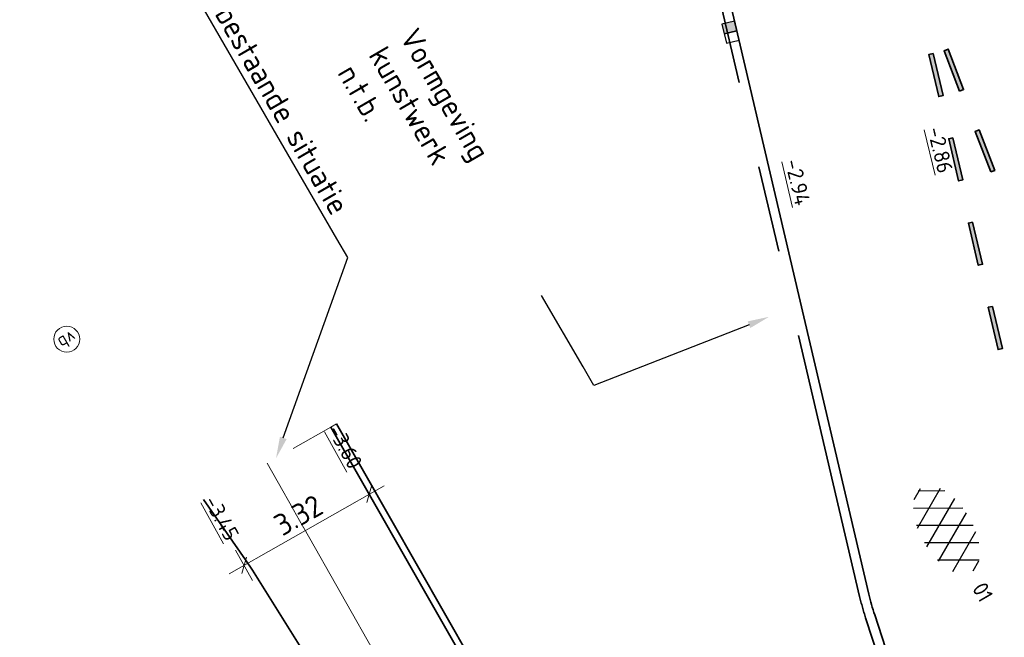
# Model space of a CAD drawing. Header units: metres. Extents: x 111691 to 117439, y 474133 to 478789.
# Tile 106 of 127: x 114175 to 114198, y 476818 to 476832. Entities that reach past the tile are written whole.
import ezdxf
from ezdxf import colors
from ezdxf.entities.mleader import LeaderData, LeaderLine
from ezdxf.enums import TextEntityAlignment as Align
from ezdxf.math import Vec2, Vec3

# ---------------------------------------------------------------- set-up
doc = ezdxf.new("R2010")
doc.units = ezdxf.units.M
for name, pattern in [('AM-AS', [16, 10, -2, 2, -2]), ('VH-OPSLUITBAND_150X250', [24, 16, -2, 4, -2]), ('VH-RWSBAND', [24, 10, -2, 2, -2, 2, -2, 2, -2]), ('VW-1-3_STREEP', [4, 1, -3])]:
    doc.linetypes.add(name, pattern=pattern)
doc.layers.get('Defpoints').update_dxf_attribs({"lineweight": 25})
doc.layers.add('N-WE-AM-AS_WEG-G', color=10, linetype='AM-AS', lineweight=18, plot=False)
for name, color, linetype, lineweight in [('N-WE-IE-MEUBILAIR_WEGMEUBILAIR_PAAL-S', 7, 'Continuous', 25), ('N-WE-RI-HWA_KOLK-S', 150, 'Continuous', 25), ('N-WE-VH-HOOGTELABEL-T18', 2, 'Continuous', 18), ('N-WE-VH-KANTOPSLUITING_OPSLUITBAND_150X250-G', 150, 'VH-OPSLUITBAND_150X250', 35), ('N-WE-VH-KANTOPSLUITING_TROTTOIRBAND_RWS_110 220-G', 210, 'VH-RWSBAND', 35), ('N-WE-VH-KANTOPSLUITING_VOORKANTBAND-G', 7, 'Continuous', 35), ('N-WE-VH-KANTVERHARDING-G', 1, 'Continuous', 35), ('N-WE-VH-VERHARDING_ASFALT-S', 7, 'Continuous', 25), ('N-WE-VW-MARKERING-G', 7, 'Continuous', 35), ('N-WE-VW-MARKERING_LANGS_STREEP_13_010-G', 7, 'VW-1-3_STREEP', 13), ('X-XX-AL-AANPIJLING-M', 7, 'Continuous', 18), ('X-XX-AL-AANPIJLING-T25', 7, 'Continuous', 25)]:
    doc.layers.add(name, color=color, linetype=linetype, lineweight=lineweight)
doc.layers.add('N-WE-VW-MARKERING_LANGS_STREEP_11_010-A', color=7, linetype='Continuous')
doc.styles.add('NLCS-ISO', font='NLCS-ISO.ttf')
doc.styles.add('NLCS-ISO-ANNOTATIEF-T25', font='NLCS-ISO.ttf', dxfattribs={"height": 2.5})
doc.styles.add('NLCS-ISO-M200-T18', font='NLCS-ISO.ttf', dxfattribs={"height": 0.36})
doc.dimstyles.new('NLCS-ANNOTATIEF-T25-SCHRAP_L2_H1', dxfattribs={"dimtxt": 2.5, "dimasz": 1.4, "dimexe": 2, "dimexo": 2, "dimgap": 0.7, "dimtad": 1, "dimzin": 0, "dimdsep": 46, "dimtxsty": 'NLCS-ISO-ANNOTATIEF-T25', "dimblk": 'OBLIQUE', "dimcen": 0, "dimdle": 2, "dimclrd": 256, "dimclre": 256, "dimclrt": 256, "dimadec": 1, "dimazin": 0, "dimtfac": 1, "dimtdec": 3, "dimtofl": 0, "dimtmove": 0, "dimatfit": 3, "dimldrblk": 'OBLIQUE', "dimfxl": 2, "dimfxlon": 1, "dimtfillclr": 256, "dimtolj": 1, "dimtzin": 0, "dimlwd": -1, "dimlwe": -1, "dimarcsym": 0})

# ---------------------------------------------------------------- blocks, each defined once
blk = doc.blocks.new('_Oblique')
at = {"color": 0, "linetype": 'ByBlock', "lineweight": -2}
blk.add_line((-0.5, -0.5), (0.5, 0.5), dxfattribs=at)
blk = doc.blocks.new('*D266')
at = {"layer": 'Defpoints', "color": 0, "transparency": 16777216}
for p in [(114182.397, 476822.447), (114179.507, 476820.809), (114180.032, 476819.882)]:
    blk.add_point(p, dxfattribs=at)
at = {"layer": 'X-XX-AL-AANPIJLING-M', "transparency": 16777216}
for p, q in [((114182.725, 476821.868), (114183.119, 476821.172)), ((114183.27, 476821.717), (114179.684, 476819.685)), ((114179.835, 476820.23), (114180.229, 476819.534))]:
    blk.add_line(p, q, dxfattribs=at)
at = {"layer": 'X-XX-AL-AANPIJLING-M', "transparency": 16777216, "xscale": 0.28, "yscale": 0.28, "zscale": 0.28}
for p, rotation in [((114182.922, 476821.52), 29.54931634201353), ((114180.032, 476819.882), 209.5493163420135)]:
    blk.add_blockref('_Oblique', p, dxfattribs=dict(at, rotation=rotation))
at = {"layer": 'X-XX-AL-AANPIJLING-M', "transparency": 16777216, "insert": (114181.285, 476821.04), "char_height": 0.5, "attachment_point": 5, "rotation": 29.5493, "style": 'NLCS-ISO-ANNOTATIEF-T25', "bg_fill": 3, "box_fill_scale": 1.1, "bg_fill_color": 256, "bg_fill_true_color": 13158600, "bg_fill_transparency": 0}
blk.add_mtext('\\A1;3.32', dxfattribs=at)
blk = doc.blocks.new('SVH-ASFALT-SO')
at = {"ltscale": 0.1}
for p, q in [((4.87, 0.12), (1.65, 5.7)), ((-3.36, 2.17), (-1.83, 4.83)), ((-1.91, 0.69), (0.95, 5.64)), ((2.75, -0.22), (-0.47, 5.37)), ((0, 0), (3.27, 5.66)), ((2.18, -0.23), (5.32, 5.22)), ((6.7, 0.95), (4.04, 5.55)), ((0.36, -0.07), (-2.31, 4.55)), ((4.66, 0.07), (7.07, 4.25)), ((7.83, 2.99), (7.15, 4.18)), ((-2.72, 1.26), (-3.45, 2.54))]:
    blk.add_line(p, q, dxfattribs=at)
at = {"style": 'NLCS-ISO'}
blk.add_attdef('KLEUR', text='', height=1.8, dxfattribs=at).set_placement((9.49, 2.74), align=Align.MIDDLE_LEFT)
at = {"style": 'NLCS-ISO', "flags": 1}
blk.add_attdef('FUNCTIE', text='', height=1.8, dxfattribs=at).set_placement((0.12, -3.58), align=Align.MIDDLE_CENTER)
blk = doc.blocks.new('N-SRI-KOLK_RWS-SO')
at = {"ltscale": 0.1}
blk.add_hatch(color=256, dxfattribs=at).paths.add_polyline_path([(0, 0), (1.125, 0), (1.125, 1.5), (0, 1.5)])
blk.add_line((0, 0), (0, 1.5), dxfattribs=at)
at = {"flags": 128}
blk.add_lwpolyline([(-1.125, 0), (1.125, 0), (1.125, 1.5), (-1.125, 1.5)], close=True, dxfattribs=at)
at = {"ltscale": 0.1, "flags": 128}
blk.add_lwpolyline([(0, 0), (1.125, 0), (1.125, 1.5), (0, 1.5)], close=True, dxfattribs=at)
blk = doc.blocks.new('SIE-WEG_PAAL_VERKEERSBORD-SO')
at = {"color": 0, "linetype": 'ByBlock', "lineweight": 18}
blk.add_circle((0, 0), 1.5, dxfattribs=at)
at = {"color": 0, "linetype": 'ByBlock', "lineweight": 18, "style": 'NLCS-ISO'}
blk.add_text('vb', height=1.5, dxfattribs=at).set_placement((0, 0.13), align=Align.MIDDLE_CENTER)

msp = doc.modelspace()

# ---------------------------------------------------------------- hatches: boundary and pattern name
at = {"layer": 'N-WE-VW-MARKERING_LANGS_STREEP_11_010-A'}
h = msp.add_hatch(color=256, dxfattribs=at)
h.dxf.hatch_style = 1
h.paths.add_polyline_path([(114196.559, 476830.834), (114196.653, 476830.87), (114196.293, 476831.803), (114196.2, 476831.767)])
h = msp.add_hatch(color=256, dxfattribs=at)
h.dxf.hatch_style = 1
h.paths.add_polyline_path([(114195.949, 476831.704), (114195.852, 476831.681), (114196.08, 476830.707), (114196.177, 476830.73)])
h = msp.add_hatch(color=256, dxfattribs=at)
h.dxf.hatch_style = 1
h.paths.add_polyline_path([(114197.279, 476828.968), (114197.372, 476829.004), (114197.012, 476829.937), (114196.919, 476829.901)])
h = msp.add_hatch(color=256, dxfattribs=at)
h.dxf.hatch_style = 1
h.paths.add_polyline_path([(114196.406, 476829.757), (114196.308, 476829.734), (114196.537, 476828.76), (114196.634, 476828.783)])
h = msp.add_hatch(color=256, dxfattribs=at)
h.dxf.hatch_style = 1
h.paths.add_polyline_path([(114196.862, 476827.81), (114196.765, 476827.787), (114196.993, 476826.813), (114197.091, 476826.836)])
h = msp.add_hatch(color=256, dxfattribs=at)
h.dxf.hatch_style = 1
h.paths.add_polyline_path([(114197.319, 476825.862), (114197.222, 476825.84), (114197.45, 476824.866), (114197.548, 476824.889)])

# ---------------------------------------------------------------- linework, layer by layer
at = {"layer": 'N-WE-VW-MARKERING-G'}
for points in [[(114196.559, 476830.834), (114196.653, 476830.87), (114196.293, 476831.803), (114196.2, 476831.767)], [(114195.949, 476831.704), (114195.852, 476831.681), (114196.08, 476830.707), (114196.177, 476830.73)], [(114197.279, 476828.968), (114197.372, 476829.004), (114197.012, 476829.937), (114196.919, 476829.901)], [(114196.406, 476829.757), (114196.308, 476829.734), (114196.537, 476828.76), (114196.634, 476828.783)], [(114196.862, 476827.81), (114196.765, 476827.787), (114196.993, 476826.813), (114197.091, 476826.836)], [(114197.319, 476825.862), (114197.222, 476825.84), (114197.45, 476824.866), (114197.548, 476824.889)]]:
    msp.add_lwpolyline(points, close=True, dxfattribs=at)
at = {"layer": 'N-WE-VW-MARKERING_LANGS_STREEP_13_010-G'}
msp.add_lwpolyline([(114182.039, 476823.074), (114182.169, 476823.148)], dxfattribs=at)

# ---------------------------------------------------------------- block references
at = {"layer": 'N-WE-IE-MEUBILAIR_WEGMEUBILAIR_PAAL-S', "xscale": 0.2, "yscale": 0.2, "zscale": 0.2, "rotation": 210.3135822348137}
msp.add_blockref('SIE-WEG_PAAL_VERKEERSBORD-SO', (114175.935, 476825.104), dxfattribs=at)
at = {"layer": 'N-WE-VH-VERHARDING_ASFALT-S', "xscale": 0.2, "yscale": 0.2, "zscale": 0.2, "rotation": 300.1117835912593}
msp.add_blockref('SVH-ASFALT-SO', (114195.567, 476820.805), dxfattribs=at).add_auto_attribs({'KLEUR': '01'})

# ---------------------------------------------------------------- texts
at = {"layer": 'N-WE-VH-HOOGTELABEL-T18', "style": 'NLCS-ISO-M200-T18'}
for s, p in [('%%U-2.86', (114195.815, 476829.959)), ('%%U-2.94', (114192.523, 476829.216))]:
    msp.add_text(s, height=0.36, rotation=283.2821, dxfattribs=at).set_placement(p)

# ---------------------------------------------------------------- dimensions: what is measured, and where the dimension line sits
at = {"layer": 'X-XX-AL-AANPIJLING-M'}
dim = msp.add_aligned_dim(p1=(114182.397, 476822.447), p2=(114179.507, 476820.809), distance=1.066, dimstyle='NLCS-ANNOTATIEF-T25-SCHRAP_L2_H1', override={"dimtfill": 1}, dxfattribs=at)
dim.commit()
dim.dimension.update_dxf_attribs({"geometry": '*D266', "text_midpoint": (114181.285, 476821.04)})

# ---------------------------------------------------------------- leaders
at = {"layer": 'X-XX-AL-AANPIJLING-T25'}
ml = msp.add_multileader_mtext('Standard', dxfattribs=at)
ml.set_content('Vormgeving kunstwerk n.t.b.', color=256, style='NLCS-ISO-ANNOTATIEF-T25')
ml.set_leader_properties(color=256, linetype='ByLayer', lineweight=-1)
ml.build(insert=Vec2(0, 0))
ml.multileader.update_dxf_attribs({"text_left_attachment_type": 5, "text_right_attachment_type": 5, "dogleg_length": 2.5, "arrow_head_size": 0.5, "scale": 0.2})
ctx = ml.context
ctx.base_point, ctx.scale, ctx.char_height, ctx.arrow_head_size, ctx.landing_gap_size, ctx.plane_origin, ctx.plane_x_axis, ctx.plane_y_axis = Vec3(114183.392, 476832.171), 0.2, 0.5, 0.5, 0.18, Vec3(114192.161, 476825.622), Vec3(0.501689, -0.865048), Vec3(0.865048, 0.501689)
ctx.left_attachment, ctx.right_attachment = 5, 5
notes = []
notes.append((ctx, [(1, (1, 1, 0), (114188.113, 476824.031), (-0.501689, 0.865048), 0.5, [(0, [(114192.161, 476825.622)], 0, [])])]))
ctx.mtext.insert, ctx.mtext.text_direction, ctx.mtext.rotation, ctx.mtext.width, ctx.mtext.flow_direction = Vec3(114184.045, 476832.341), Vec3(0.501689, -0.865048), 5.237939, 8.55, 5
ctx.mtext.has_bg_fill, ctx.mtext.bg_color, ctx.mtext.bg_scale_factor, ctx.mtext.bg_transparency, ctx.mtext.use_window_bg_color = 1, -1027028792, 1.5, 0, 1
for ctx, leaders in notes:
    for number, flags, end, landing, length, lines in leaders:
        leader = LeaderData()
        leader.index, (leader.has_last_leader_line, leader.has_dogleg_vector, leader.attachment_direction) = number, flags
        leader.last_leader_point, leader.dogleg_vector, leader.dogleg_length = Vec3(end), Vec3(landing), length
        for number, points, colour, breaks in lines:
            line = LeaderLine()
            line.index, line.vertices, line.color, line.breaks = number, Vec3.list(points), colors.encode_raw_color(colour), breaks
            leader.lines.append(line)
        ctx.leaders.append(leader)

# ---------------------------------------------------------------- next in the draw order: linework, layer by layer
at = {"layer": 'N-WE-AM-AS_WEG-G'}
msp.add_lwpolyline([(114180.565, 476822.239), (114187.8, 476809.477, 0.108823), (114189.886, 476807.158), (114191.777, 476805.804), (114192.258, 476805.46), (114207.878, 476794.642)], format="xyb", dxfattribs=at)
at = {"layer": 'N-WE-VH-KANTOPSLUITING_OPSLUITBAND_150X250-G', "flags": 128}
msp.add_lwpolyline([(114187.602, 476813.632), (114182.169, 476823.149)], dxfattribs=at)
at = {"layer": 'N-WE-VH-KANTOPSLUITING_TROTTOIRBAND_RWS_110 220-G', "flags": 128}
msp.add_lwpolyline([(114195.406, 476815.534), (114194.39, 476818.666, -0.020793), (114194.251, 476819.164), (114190.614, 476834.673)], format="xyb", dxfattribs=at)
at = {"layer": 'N-WE-VH-KANTOPSLUITING_VOORKANTBAND-G'}
msp.add_lwpolyline([(114190.826, 476834.724, -0.001846), (114190.912, 476834.365), (114194.465, 476819.214, 0.020793), (114194.599, 476818.734), (114197.401, 476810.092, -0.723706), (114193.568, 476807.289), (114193.087, 476807.633), (114190.182, 476809.713, -0.108867), (114188.744, 476811.313), (114187.472, 476813.558)], format="xyb", dxfattribs=at)
msp.add_lwpolyline([(114187.472, 476813.557), (114182.039, 476823.074)], dxfattribs=at)
at = {"layer": 'N-WE-VH-KANTVERHARDING-G', "flags": 128}
msp.add_lwpolyline([(114179.092, 476821.404), (114180.066, 476820.006), (114180.229, 476819.772), (114181.344, 476817.987), (114183.873, 476813.939), (114184.924, 476812.1)], dxfattribs=at)
at = {"layer": 'N-WE-VW-MARKERING_LANGS_STREEP_13_010-G'}
msp.add_lwpolyline([(114182.039, 476823.074), (114179.092, 476821.404)], dxfattribs=at)

# ---------------------------------------------------------------- next in the draw order: block references
at = {"layer": 'N-WE-RI-HWA_KOLK-S', "xscale": 0.2, "yscale": 0.2, "zscale": 0.2, "rotation": 103.2006815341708}
msp.add_blockref('N-SRI-KOLK_RWS-SO', (114191.413, 476832.228), dxfattribs=at)

# ---------------------------------------------------------------- next in the draw order: texts
at = {"layer": 'N-WE-VH-HOOGTELABEL-T18', "style": 'NLCS-ISO-M200-T18'}
for s, p in [('%%U-3.60', (114181.955, 476822.997)), ('%%U-3.45', (114179.093, 476821.363))]:
    msp.add_text(s, height=0.36, rotation=298.8223, dxfattribs=at).set_placement(p)

# ---------------------------------------------------------------- next in the draw order: leaders
at = {"layer": 'X-XX-AL-AANPIJLING-T25'}
ml = msp.add_multileader_mtext('Standard', dxfattribs=at)
ml.set_content('Aansluiten op bestaande situatie', color=256, style='NLCS-ISO-ANNOTATIEF-T25')
ml.set_leader_properties(color=256, linetype='ByLayer', lineweight=-1)
ml.build(insert=Vec2(0, 0))
ml.multileader.update_dxf_attribs({"text_left_attachment_type": 5, "text_right_attachment_type": 5, "dogleg_length": 2.5, "arrow_head_size": 0.5, "scale": 0.2})
ctx = ml.context
ctx.base_point, ctx.scale, ctx.char_height, ctx.arrow_head_size, ctx.landing_gap_size, ctx.plane_origin, ctx.plane_x_axis, ctx.plane_y_axis = Vec3(114176.93, 476836.474), 0.2, 0.5, 0.5, 0.18, Vec3(114182.136, 476819.922), Vec3(0.501689, -0.865048), Vec3(0.865048, 0.501689)
ctx.left_attachment, ctx.right_attachment = 5, 5
notes = []
notes.append((ctx, [(1, (1, 1, 0), (114182.428, 476826.993), (-0.501689, 0.865048), 0.5, [(0, [(114180.769, 476822.354)], 0, [])])]))
ctx.mtext.insert, ctx.mtext.text_direction, ctx.mtext.rotation, ctx.mtext.flow_direction = Vec3(114177.582, 476836.644), Vec3(0.501689, -0.865048), 5.237939, 5
for ctx, leaders in notes:
    for number, flags, end, landing, length, lines in leaders:
        leader = LeaderData()
        leader.index, (leader.has_last_leader_line, leader.has_dogleg_vector, leader.attachment_direction) = number, flags
        leader.last_leader_point, leader.dogleg_vector, leader.dogleg_length = Vec3(end), Vec3(landing), length
        for number, points, colour, breaks in lines:
            line = LeaderLine()
            line.index, line.vertices, line.color, line.breaks = number, Vec3.list(points), colors.encode_raw_color(colour), breaks
            leader.lines.append(line)
        ctx.leaders.append(leader)

doc.saveas('drawing.dxf')
